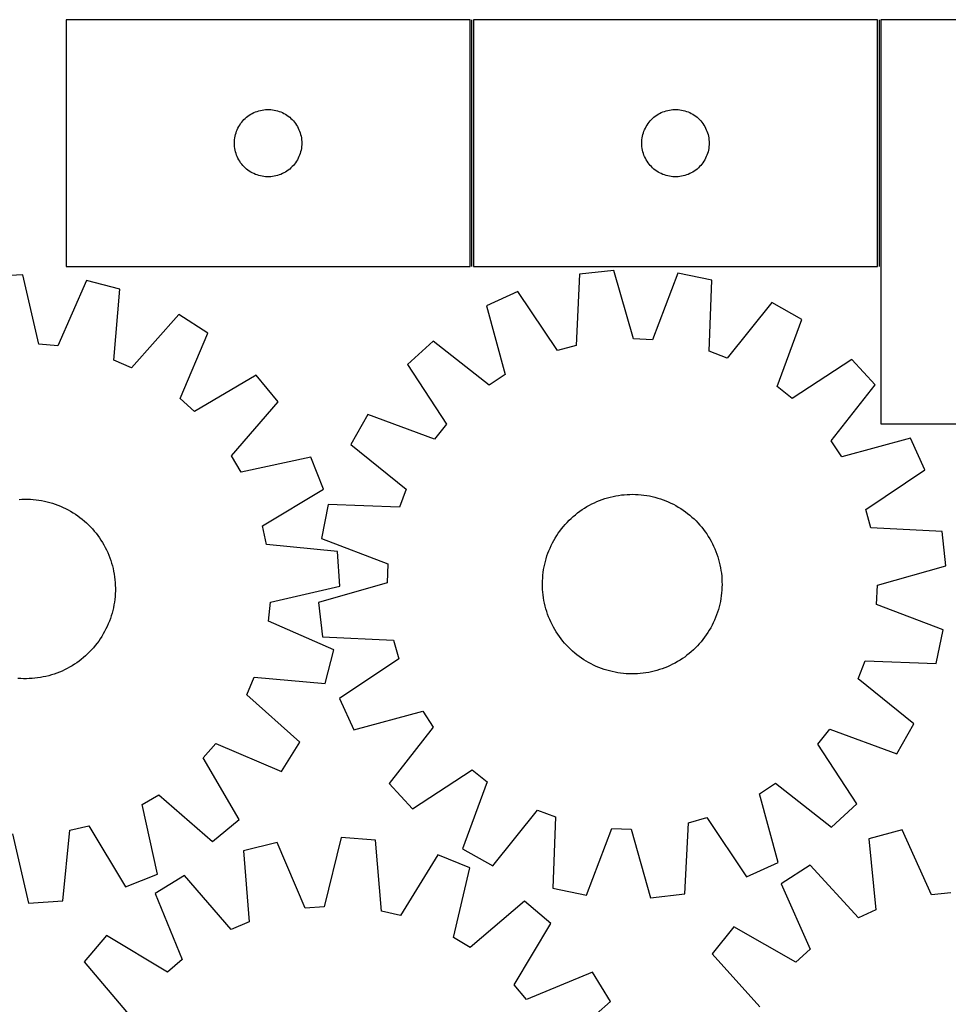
# Model space of a CAD drawing. Header units: millimetres. Extents: x 7 to 1493, y 7 to 2993.
# Tile 12 of 13: x 778 to 1192, y 2555 to 2993. Entities that reach past the tile are written whole.
import ezdxf

# ---------------------------------------------------------------- set-up
doc = ezdxf.new("R2010")
doc.units = ezdxf.units.MM
doc.layers.add('COMMON', color=5, linetype='CONTINUOUS', true_color=0x0000ff)
doc.layers.add('CUT', color=7, linetype='CONTINUOUS', true_color=0x000000)

msp = doc.modelspace()

# ---------------------------------------------------------------- linework, layer by layer
at = {"layer": 'COMMON'}
for p, q in [((979.925993, 2883.453404), (979.925993, 2993.453404)), ((1161.425993, 2993.453404), (1161.425993, 2883.453404))]:
    msp.add_line(p, q, dxfattribs=at)
at = {"layer": 'CUT'}
for p, q in [((979.175992, 2993.453404), (799.175992, 2993.453404)), ((799.175992, 2993.453404), (799.175992, 2883.453404)), ((979.175992, 2883.453404), (979.175992, 2993.453404)), ((1160.675993, 2993.453404), (980.675993, 2993.453404)), ((980.675993, 2993.453404), (980.675993, 2883.453404)), ((1160.675993, 2883.453404), (1160.675993, 2993.453404)), ((1162.175994, 2993.453404), (1162.175994, 2813.453404)), ((1272.175994, 2993.453404), (1162.175994, 2993.453404)), ((882.126341, 2951.693586), (882.817276, 2952.038938)), ((882.817276, 2952.038938), (883.525074, 2952.348264)), ((883.525074, 2952.348264), (884.247856, 2952.620742)), ((884.247856, 2952.620742), (884.983708, 2952.855652)), ((884.983708, 2952.855652), (885.730676, 2953.05237)), ((885.730676, 2953.05237), (886.486781, 2953.210373)), ((886.486781, 2953.210373), (887.250017, 2953.329244)), ((887.250017, 2953.329244), (888.01836, 2953.408667)), ((888.01836, 2953.408667), (888.789773, 2953.448431)), ((888.789773, 2953.448431), (889.562211, 2953.448431)), ((889.562211, 2953.448431), (890.333624, 2953.408667)), ((890.333624, 2953.408667), (891.101967, 2953.329244)), ((891.101967, 2953.329244), (891.865203, 2953.210373)), ((891.865203, 2953.210373), (892.621308, 2953.05237)), ((892.621308, 2953.05237), (893.368277, 2952.855652)), ((893.368277, 2952.855652), (894.104128, 2952.620742)), ((894.104128, 2952.620742), (894.82691, 2952.348264)), ((894.82691, 2952.348264), (895.534708, 2952.038938)), ((895.534708, 2952.038938), (896.225643, 2951.693586)), ((1063.626342, 2951.693586), (1064.317277, 2952.038938)), ((1064.317277, 2952.038938), (1065.025075, 2952.348264)), ((1065.025075, 2952.348264), (1065.747857, 2952.620742)), ((1065.747857, 2952.620742), (1066.483709, 2952.855652)), ((1066.483709, 2952.855652), (1067.230677, 2953.05237)), ((1067.230677, 2953.05237), (1067.986782, 2953.210373)), ((1067.986782, 2953.210373), (1068.750018, 2953.329244)), ((1068.750018, 2953.329244), (1069.518361, 2953.408667)), ((1069.518361, 2953.408667), (1070.289774, 2953.448431)), ((1070.289774, 2953.448431), (1071.062212, 2953.448431)), ((1071.062212, 2953.448431), (1071.833625, 2953.408667)), ((1071.833625, 2953.408667), (1072.601968, 2953.329244)), ((1072.601968, 2953.329244), (1073.365204, 2953.210373)), ((1073.365204, 2953.210373), (1074.121309, 2953.05237)), ((1074.121309, 2953.05237), (1074.868278, 2952.855652)), ((1074.868278, 2952.855652), (1075.604129, 2952.620742)), ((1075.604129, 2952.620742), (1076.326911, 2952.348264)), ((1076.326911, 2952.348264), (1077.034709, 2952.038938)), ((1077.034709, 2952.038938), (1077.725644, 2951.693586)), ((876.950567, 2947.14472), (877.414195, 2947.762546)), ((877.414195, 2947.762546), (877.909013, 2948.355686)), ((877.909013, 2948.355686), (878.433709, 2948.922566)), ((878.433709, 2948.922566), (878.986892, 2949.461684)), ((878.986892, 2949.461684), (879.567094, 2949.971611)), ((879.567094, 2949.971611), (880.172778, 2950.450993)), ((880.172778, 2950.450993), (880.802336, 2950.898559)), ((880.802336, 2950.898559), (881.4541, 2951.313123)), ((881.4541, 2951.313123), (882.126341, 2951.693586)), ((896.225643, 2951.693586), (896.897884, 2951.313123)), ((896.897884, 2951.313123), (897.549648, 2950.898559)), ((897.549648, 2950.898559), (898.179206, 2950.450993)), ((898.179206, 2950.450993), (898.78489, 2949.971611)), ((898.78489, 2949.971611), (899.365092, 2949.461684)), ((899.365092, 2949.461684), (899.918275, 2948.922566)), ((899.918275, 2948.922566), (900.442971, 2948.355686)), ((900.442971, 2948.355686), (900.937789, 2947.762546)), ((900.937789, 2947.762546), (901.401417, 2947.14472)), ((1058.450568, 2947.14472), (1058.914196, 2947.762546)), ((1058.914196, 2947.762546), (1059.409014, 2948.355686)), ((1059.409014, 2948.355686), (1059.93371, 2948.922566)), ((1059.93371, 2948.922566), (1060.486893, 2949.461684)), ((1060.486893, 2949.461684), (1061.067095, 2949.971611)), ((1061.067095, 2949.971611), (1061.672779, 2950.450993)), ((1061.672779, 2950.450993), (1062.302337, 2950.898559)), ((1062.302337, 2950.898559), (1062.954101, 2951.313123)), ((1062.954101, 2951.313123), (1063.626342, 2951.693586)), ((1077.725644, 2951.693586), (1078.397885, 2951.313123)), ((1078.397885, 2951.313123), (1079.049649, 2950.898559)), ((1079.049649, 2950.898559), (1079.679207, 2950.450993)), ((1079.679207, 2950.450993), (1080.284891, 2949.971611)), ((1080.284891, 2949.971611), (1080.865093, 2949.461684)), ((1080.865093, 2949.461684), (1081.418276, 2948.922566)), ((1081.418276, 2948.922566), (1081.942972, 2948.355686)), ((1081.942972, 2948.355686), (1082.43779, 2947.762546)), ((1082.43779, 2947.762546), (1082.901418, 2947.14472)), ((874.886461, 2943.015126), (875.14024, 2943.744685)), ((875.14024, 2943.744685), (875.431238, 2944.460213)), ((875.431238, 2944.460213), (875.758686, 2945.159811)), ((875.758686, 2945.159811), (876.121713, 2945.841625)), ((876.121713, 2945.841625), (876.519359, 2946.503847)), ((876.519359, 2946.503847), (876.950567, 2947.14472)), ((901.401417, 2947.14472), (901.832625, 2946.503847)), ((901.832625, 2946.503847), (902.230271, 2945.841625)), ((902.230271, 2945.841625), (902.593298, 2945.159811)), ((902.593298, 2945.159811), (902.920746, 2944.460213)), ((902.920746, 2944.460213), (903.211744, 2943.744685)), ((903.211744, 2943.744685), (903.465523, 2943.015126)), ((1056.386462, 2943.015126), (1056.640241, 2943.744685)), ((1056.640241, 2943.744685), (1056.931239, 2944.460213)), ((1056.931239, 2944.460213), (1057.258687, 2945.159811)), ((1057.258687, 2945.159811), (1057.621714, 2945.841625)), ((1057.621714, 2945.841625), (1058.01936, 2946.503847)), ((1058.01936, 2946.503847), (1058.450568, 2947.14472)), ((1082.901418, 2947.14472), (1083.332626, 2946.503847)), ((1083.332626, 2946.503847), (1083.730272, 2945.841625)), ((1083.730272, 2945.841625), (1084.093299, 2945.159811)), ((1084.093299, 2945.159811), (1084.420747, 2944.460213)), ((1084.420747, 2944.460213), (1084.711745, 2943.744685)), ((1084.711745, 2943.744685), (1084.965524, 2943.015126)), ((874.175992, 2938.453404), (874.195881, 2939.225585)), ((874.195881, 2939.225585), (874.255494, 2939.995719)), ((874.255494, 2939.995719), (874.354674, 2940.761763)), ((874.354674, 2940.761763), (874.493157, 2941.521685)), ((874.493157, 2941.521685), (874.670576, 2942.273471)), ((874.670576, 2942.273471), (874.886461, 2943.015126)), ((903.465523, 2943.015126), (903.681408, 2942.273471)), ((903.681408, 2942.273471), (903.858827, 2941.521685)), ((903.858827, 2941.521685), (903.997311, 2940.761763)), ((903.997311, 2940.761763), (904.09649, 2939.995719)), ((904.09649, 2939.995719), (904.156103, 2939.225585)), ((904.156103, 2939.225585), (904.175992, 2938.453404)), ((1055.675993, 2938.453404), (1055.695882, 2939.225585)), ((1055.695882, 2939.225585), (1055.755495, 2939.995719)), ((1055.755495, 2939.995719), (1055.854675, 2940.761763)), ((1055.854675, 2940.761763), (1055.993158, 2941.521685)), ((1055.993158, 2941.521685), (1056.170577, 2942.273471)), ((1056.170577, 2942.273471), (1056.386462, 2943.015126)), ((1084.965524, 2943.015126), (1085.181409, 2942.273471)), ((1085.181409, 2942.273471), (1085.358828, 2941.521685)), ((1085.358828, 2941.521685), (1085.497312, 2940.761763)), ((1085.497312, 2940.761763), (1085.596491, 2939.995719)), ((1085.596491, 2939.995719), (1085.656104, 2939.225585)), ((1085.656104, 2939.225585), (1085.675993, 2938.453404)), ((874.195881, 2937.681223), (874.175992, 2938.453404)), ((874.255494, 2936.911089), (874.195881, 2937.681223)), ((874.354674, 2936.145045), (874.255494, 2936.911089)), ((874.493157, 2935.385123), (874.354674, 2936.145045)), ((874.670576, 2934.633337), (874.493157, 2935.385123)), ((874.886461, 2933.891682), (874.670576, 2934.633337)), ((903.681408, 2934.633337), (903.465523, 2933.891682)), ((903.858827, 2935.385123), (903.681408, 2934.633337)), ((903.997311, 2936.145045), (903.858827, 2935.385123)), ((904.09649, 2936.911089), (903.997311, 2936.145045)), ((904.156103, 2937.681223), (904.09649, 2936.911089)), ((904.175992, 2938.453404), (904.156103, 2937.681223)), ((1055.695882, 2937.681223), (1055.675993, 2938.453404)), ((1055.755495, 2936.911089), (1055.695882, 2937.681223)), ((1055.854675, 2936.145045), (1055.755495, 2936.911089)), ((1055.993158, 2935.385123), (1055.854675, 2936.145045)), ((1056.170577, 2934.633337), (1055.993158, 2935.385123)), ((1056.386462, 2933.891682), (1056.170577, 2934.633337)), ((1085.181409, 2934.633337), (1084.965524, 2933.891682)), ((1085.358828, 2935.385123), (1085.181409, 2934.633337)), ((1085.497312, 2936.145045), (1085.358828, 2935.385123)), ((1085.596491, 2936.911089), (1085.497312, 2936.145045)), ((1085.656104, 2937.681223), (1085.596491, 2936.911089)), ((1085.675993, 2938.453404), (1085.656104, 2937.681223)), ((875.14024, 2933.162123), (874.886461, 2933.891682)), ((875.431238, 2932.446595), (875.14024, 2933.162123)), ((875.758686, 2931.746997), (875.431238, 2932.446595)), ((876.121713, 2931.065183), (875.758686, 2931.746997)), ((876.519359, 2930.402961), (876.121713, 2931.065183)), ((876.950567, 2929.762088), (876.519359, 2930.402961)), ((901.832625, 2930.402961), (901.401417, 2929.762088)), ((902.230271, 2931.065183), (901.832625, 2930.402961)), ((902.593298, 2931.746997), (902.230271, 2931.065183)), ((902.920746, 2932.446595), (902.593298, 2931.746997)), ((903.211744, 2933.162123), (902.920746, 2932.446595)), ((903.465523, 2933.891682), (903.211744, 2933.162123)), ((1056.640241, 2933.162123), (1056.386462, 2933.891682)), ((1056.931239, 2932.446595), (1056.640241, 2933.162123)), ((1057.258687, 2931.746997), (1056.931239, 2932.446595)), ((1057.621714, 2931.065183), (1057.258687, 2931.746997)), ((1058.01936, 2930.402961), (1057.621714, 2931.065183)), ((1058.450568, 2929.762088), (1058.01936, 2930.402961)), ((1083.332626, 2930.402961), (1082.901418, 2929.762088)), ((1083.730272, 2931.065183), (1083.332626, 2930.402961)), ((1084.093299, 2931.746997), (1083.730272, 2931.065183)), ((1084.420747, 2932.446595), (1084.093299, 2931.746997)), ((1084.711745, 2933.162123), (1084.420747, 2932.446595)), ((1084.965524, 2933.891682), (1084.711745, 2933.162123)), ((877.414195, 2929.144262), (876.950567, 2929.762088)), ((877.909013, 2928.551122), (877.414195, 2929.144262)), ((878.433709, 2927.984242), (877.909013, 2928.551122)), ((878.986892, 2927.445124), (878.433709, 2927.984242)), ((879.567094, 2926.935197), (878.986892, 2927.445124)), ((880.172778, 2926.455815), (879.567094, 2926.935197)), ((880.802336, 2926.008249), (880.172778, 2926.455815)), ((881.4541, 2925.593685), (880.802336, 2926.008249)), ((882.126341, 2925.213222), (881.4541, 2925.593685)), ((896.897884, 2925.593685), (896.225643, 2925.213222)), ((897.549648, 2926.008249), (896.897884, 2925.593685)), ((898.179206, 2926.455815), (897.549648, 2926.008249)), ((898.78489, 2926.935197), (898.179206, 2926.455815)), ((899.365092, 2927.445124), (898.78489, 2926.935197)), ((899.918275, 2927.984242), (899.365092, 2927.445124)), ((900.442971, 2928.551122), (899.918275, 2927.984242)), ((900.937789, 2929.144262), (900.442971, 2928.551122)), ((901.401417, 2929.762088), (900.937789, 2929.144262)), ((1058.914196, 2929.144262), (1058.450568, 2929.762088)), ((1059.409014, 2928.551122), (1058.914196, 2929.144262)), ((1059.93371, 2927.984242), (1059.409014, 2928.551122)), ((1060.486893, 2927.445124), (1059.93371, 2927.984242)), ((1061.067095, 2926.935197), (1060.486893, 2927.445124)), ((1061.672779, 2926.455815), (1061.067095, 2926.935197)), ((1062.302337, 2926.008249), (1061.672779, 2926.455815)), ((1062.954101, 2925.593685), (1062.302337, 2926.008249)), ((1063.626342, 2925.213222), (1062.954101, 2925.593685)), ((1078.397885, 2925.593685), (1077.725644, 2925.213222)), ((1079.049649, 2926.008249), (1078.397885, 2925.593685)), ((1079.679207, 2926.455815), (1079.049649, 2926.008249)), ((1080.284891, 2926.935197), (1079.679207, 2926.455815)), ((1080.865093, 2927.445124), (1080.284891, 2926.935197)), ((1081.418276, 2927.984242), (1080.865093, 2927.445124)), ((1081.942972, 2928.551122), (1081.418276, 2927.984242)), ((1082.43779, 2929.144262), (1081.942972, 2928.551122)), ((1082.901418, 2929.762088), (1082.43779, 2929.144262)), ((882.817276, 2924.86787), (882.126341, 2925.213222)), ((883.525074, 2924.558544), (882.817276, 2924.86787)), ((884.247856, 2924.286066), (883.525074, 2924.558544)), ((884.983708, 2924.051156), (884.247856, 2924.286066)), ((885.730676, 2923.854438), (884.983708, 2924.051156)), ((886.486781, 2923.696435), (885.730676, 2923.854438)), ((887.250017, 2923.577564), (886.486781, 2923.696435)), ((888.01836, 2923.498141), (887.250017, 2923.577564)), ((888.789773, 2923.458377), (888.01836, 2923.498141)), ((889.562211, 2923.458377), (888.789773, 2923.458377)), ((890.333624, 2923.498141), (889.562211, 2923.458377)), ((891.101967, 2923.577564), (890.333624, 2923.498141)), ((891.865203, 2923.696435), (891.101967, 2923.577564)), ((892.621308, 2923.854438), (891.865203, 2923.696435)), ((893.368277, 2924.051156), (892.621308, 2923.854438)), ((894.104128, 2924.286066), (893.368277, 2924.051156)), ((894.82691, 2924.558544), (894.104128, 2924.286066)), ((895.534708, 2924.86787), (894.82691, 2924.558544)), ((896.225643, 2925.213222), (895.534708, 2924.86787)), ((1064.317277, 2924.86787), (1063.626342, 2925.213222)), ((1065.025075, 2924.558544), (1064.317277, 2924.86787)), ((1065.747857, 2924.286066), (1065.025075, 2924.558544)), ((1066.483709, 2924.051156), (1065.747857, 2924.286066)), ((1067.230677, 2923.854438), (1066.483709, 2924.051156)), ((1067.986782, 2923.696435), (1067.230677, 2923.854438)), ((1068.750018, 2923.577564), (1067.986782, 2923.696435)), ((1069.518361, 2923.498141), (1068.750018, 2923.577564)), ((1070.289774, 2923.458377), (1069.518361, 2923.498141)), ((1071.062212, 2923.458377), (1070.289774, 2923.458377)), ((1071.833625, 2923.498141), (1071.062212, 2923.458377)), ((1072.601968, 2923.577564), (1071.833625, 2923.498141)), ((1073.365204, 2923.696435), (1072.601968, 2923.577564)), ((1074.121309, 2923.854438), (1073.365204, 2923.696435)), ((1074.868278, 2924.051156), (1074.121309, 2923.854438)), ((1075.604129, 2924.286066), (1074.868278, 2924.051156)), ((1076.326911, 2924.558544), (1075.604129, 2924.286066)), ((1077.034709, 2924.86787), (1076.326911, 2924.558544)), ((1077.725644, 2925.213222), (1077.034709, 2924.86787)), ((799.175992, 2883.453404), (979.175992, 2883.453404)), ((980.675993, 2883.453404), (1160.675993, 2883.453404)), ((1043.264627, 2881.784703), (1027.977111, 2880.046193)), ((1051.915554, 2851.221061), (1043.264627, 2881.784703)), ((779.8583, 2879.86598), (764.503826, 2878.880752)), ((786.996974, 2848.914178), (779.8583, 2879.86598)), ((1027.977111, 2880.046193), (1026.409782, 2848.320521)), ((1071.776047, 2880.533813), (1060.481657, 2850.845238)), ((1086.852568, 2877.463133), (1071.776047, 2880.533813)), ((1085.635403, 2845.722098), (1086.852568, 2877.463133)), ((808.273816, 2877.215638), (795.534263, 2848.117896)), ((823.18124, 2873.407852), (808.273816, 2877.215638)), ((820.405889, 2841.764967), (823.18124, 2873.407852)), ((1000.474593, 2872.425346), (986.472531, 2866.047823)), ((1018.146798, 2846.030879), (1000.474593, 2872.425346)), ((986.472531, 2866.047823), (994.785684, 2835.390585)), ((1113.581994, 2867.462952), (1093.666116, 2842.717598)), ((1126.971724, 2859.88366), (1113.581994, 2867.462952)), ((849.387, 2862.106349), (828.279269, 2838.369491)), ((862.388134, 2853.878283), (849.387, 2862.106349)), ((1116.005613, 2830.072267), (1126.971724, 2859.88366)), ((849.970428, 2824.641741), (862.388134, 2853.878283)), ((1060.481657, 2850.845238), (1051.915554, 2851.221061)), ((795.534263, 2848.117896), (786.996974, 2848.914178)), ((962.671053, 2850.301221), (951.325064, 2839.908961)), ((987.634658, 2830.659603), (962.671053, 2850.301221)), ((1026.409782, 2848.320521), (1018.146798, 2846.030879)), ((1093.666116, 2842.717598), (1085.635403, 2845.722098)), ((828.279269, 2838.369491), (820.405889, 2841.764967)), ((951.325064, 2839.908961), (968.70495, 2813.321101)), ((1149.302693, 2842.113077), (1122.714833, 2824.733191)), ((1159.694954, 2830.767088), (1149.302693, 2842.113077)), ((883.818936, 2835.031889), (856.409198, 2818.979443)), ((893.641136, 2823.188962), (883.818936, 2835.031889)), ((994.785684, 2835.390585), (987.634658, 2830.659603)), ((1122.714833, 2824.733191), (1116.005613, 2830.072267)), ((1140.053335, 2805.803483), (1159.694954, 2830.767088)), ((856.409198, 2818.979443), (849.970428, 2824.641741)), ((872.796608, 2799.220641), (893.641136, 2823.188962)), ((933.55448, 2817.577992), (925.975188, 2804.188261)), ((963.365873, 2806.611881), (933.55448, 2817.577992)), ((968.70495, 2813.321101), (963.365873, 2806.611881)), ((1162.175994, 2813.453404), (1272.175994, 2813.453404)), ((925.975188, 2804.188261), (950.720543, 2784.272384)), ((1144.784317, 2798.652456), (1140.053335, 2805.803483)), ((1175.441555, 2806.965609), (1144.784317, 2798.652456)), ((1181.819079, 2792.963547), (1175.441555, 2806.965609)), ((877.170496, 2791.845786), (872.796608, 2799.220641)), ((908.199184, 2798.642495), (877.170496, 2791.845786)), ((913.880986, 2784.343975), (908.199184, 2798.642495)), ((1155.424611, 2775.291342), (1181.819079, 2792.963547)), ((886.650044, 2767.99006), (913.880986, 2784.343975)), ((950.720543, 2784.272384), (947.716042, 2776.241671)), ((1040.432152, 2780.484608), (1041.645705, 2780.810638)), ((1041.645705, 2780.810638), (1042.868901, 2781.098388)), ((1042.868901, 2781.098388), (1044.100531, 2781.347575)), ((1044.100531, 2781.347575), (1045.33938, 2781.557953)), ((1045.33938, 2781.557953), (1046.584226, 2781.729314)), ((1046.584226, 2781.729314), (1047.833841, 2781.861489)), ((1047.833841, 2781.861489), (1049.086991, 2781.954347)), ((1049.086991, 2781.954347), (1050.342439, 2782.007796)), ((1050.342439, 2782.007796), (1051.598946, 2782.021785)), ((1051.598946, 2782.021785), (1052.855273, 2781.996299)), ((1052.855273, 2781.996299), (1054.11018, 2781.931364)), ((1054.11018, 2781.931364), (1055.362427, 2781.827043)), ((1055.362427, 2781.827043), (1056.61078, 2781.683439)), ((1056.61078, 2781.683439), (1057.854006, 2781.500695)), ((1057.854006, 2781.500695), (1059.090879, 2781.27899)), ((1059.090879, 2781.27899), (1060.320177, 2781.018543)), ((1060.320177, 2781.018543), (1061.540688, 2780.719612)), ((778.257475, 2779.768338), (779.512074, 2779.838951)), ((779.512074, 2779.838951), (780.768273, 2779.870121)), ((780.768273, 2779.870121), (782.024831, 2779.861817)), ((782.024831, 2779.861817), (783.280508, 2779.814048)), ((783.280508, 2779.814048), (784.534065, 2779.726861)), ((784.534065, 2779.726861), (785.784265, 2779.600342)), ((785.784265, 2779.600342), (787.029874, 2779.434615)), ((787.029874, 2779.434615), (788.269663, 2779.229845)), ((788.269663, 2779.229845), (789.502408, 2778.986233)), ((789.502408, 2778.986233), (790.726892, 2778.70402)), ((790.726892, 2778.70402), (791.941908, 2778.383484)), ((791.941908, 2778.383484), (793.146256, 2778.024941)), ((793.146256, 2778.024941), (794.338748, 2777.628746)), ((794.338748, 2777.628746), (795.518206, 2777.19529)), ((795.518206, 2777.19529), (796.683467, 2776.724999)), ((796.683467, 2776.724999), (797.833382, 2776.218339)), ((915.975008, 2777.458835), (912.904327, 2762.382315)), ((947.716042, 2776.241671), (915.975008, 2777.458835)), ((1030.137609, 2775.893029), (1031.212017, 2776.544684)), ((1031.212017, 2776.544684), (1032.306364, 2777.16227)), ((1032.306364, 2777.16227), (1033.41957, 2777.745177)), ((1033.41957, 2777.745177), (1034.550535, 2778.292829)), ((1034.550535, 2778.292829), (1035.698145, 2778.804687)), ((1035.698145, 2778.804687), (1036.861267, 2779.280245)), ((1036.861267, 2779.280245), (1038.038752, 2779.719033)), ((1038.038752, 2779.719033), (1039.229439, 2780.12062)), ((1039.229439, 2780.12062), (1040.432152, 2780.484608)), ((1061.540688, 2780.719612), (1062.751207, 2780.382491)), ((1062.751207, 2780.382491), (1063.95054, 2780.007513)), ((1063.95054, 2780.007513), (1065.137502, 2779.595048)), ((1065.137502, 2779.595048), (1066.310923, 2779.145504)), ((1066.310923, 2779.145504), (1067.469644, 2778.659323)), ((1067.469644, 2778.659323), (1068.612522, 2778.136985)), ((1068.612522, 2778.136985), (1069.738429, 2777.579007)), ((1069.738429, 2777.579007), (1070.846255, 2776.985939)), ((1070.846255, 2776.985939), (1071.934904, 2776.358365)), ((797.833382, 2776.218339), (798.966814, 2775.67581)), ((798.966814, 2775.67581), (800.082645, 2775.097946)), ((800.082645, 2775.097946), (801.179775, 2774.485318)), ((801.179775, 2774.485318), (802.25712, 2773.838531)), ((802.25712, 2773.838531), (803.313618, 2773.158222)), ((803.313618, 2773.158222), (804.348226, 2772.445064)), ((804.348226, 2772.445064), (805.359922, 2771.69976)), ((1024.167747, 2771.305923), (1025.101016, 2772.147359)), ((1025.101016, 2772.147359), (1026.060255, 2772.959066)), ((1026.060255, 2772.959066), (1027.044517, 2773.740242)), ((1027.044517, 2773.740242), (1028.052831, 2774.490116)), ((1028.052831, 2774.490116), (1029.084201, 2775.207948)), ((1029.084201, 2775.207948), (1030.137609, 2775.893029)), ((1071.934904, 2776.358365), (1073.003304, 2775.696906)), ((1073.003304, 2775.696906), (1074.0504, 2775.002214)), ((1074.0504, 2775.002214), (1075.075159, 2774.274974)), ((1075.075159, 2774.274974), (1076.076568, 2773.515906)), ((1076.076568, 2773.515906), (1077.053641, 2772.725756)), ((1077.053641, 2772.725756), (1078.005412, 2771.905306)), ((1157.714254, 2767.028358), (1155.424611, 2775.291342)), ((805.359922, 2771.69976), (806.347708, 2770.923046)), ((806.347708, 2770.923046), (807.310609, 2770.115688)), ((807.310609, 2770.115688), (808.247676, 2769.278482)), ((808.247676, 2769.278482), (809.157983, 2768.412256)), ((809.157983, 2768.412256), (810.040632, 2767.517864)), ((888.530902, 2759.624551), (886.650044, 2767.99006)), ((1019.922235, 2766.682836), (1020.712384, 2767.659908)), ((1020.712384, 2767.659908), (1021.532834, 2768.61168)), ((1021.532834, 2768.61168), (1022.382775, 2769.53721)), ((1022.382775, 2769.53721), (1023.261369, 2770.435587)), ((1023.261369, 2770.435587), (1024.167747, 2771.305923)), ((1078.005412, 2771.905306), (1078.930943, 2771.055365)), ((1078.930943, 2771.055365), (1079.829319, 2770.176772)), ((1079.829319, 2770.176772), (1080.699655, 2769.270393)), ((1080.699655, 2769.270393), (1081.541092, 2768.337124)), ((1081.541092, 2768.337124), (1082.352798, 2767.377885)), ((810.040632, 2767.517864), (810.894752, 2766.596188)), ((810.894752, 2766.596188), (811.719501, 2765.648139)), ((811.719501, 2765.648139), (812.514063, 2764.674652)), ((812.514063, 2764.674652), (813.277655, 2763.676687)), ((813.277655, 2763.676687), (814.009523, 2762.655229)), ((1017.079775, 2762.541172), (1017.741235, 2763.609572)), ((1017.741235, 2763.609572), (1018.435927, 2764.656668)), ((1018.435927, 2764.656668), (1019.163166, 2765.681426)), ((1019.163166, 2765.681426), (1019.922235, 2766.682836)), ((1082.352798, 2767.377885), (1083.133974, 2766.393623)), ((1083.133974, 2766.393623), (1083.883848, 2765.38531)), ((1083.883848, 2765.38531), (1084.60168, 2764.35394)), ((1084.60168, 2764.35394), (1085.286762, 2763.300531)), ((1085.286762, 2763.300531), (1085.938417, 2762.226123)), ((1189.439925, 2765.461029), (1157.714254, 2767.028358)), ((1191.178435, 2750.173514), (1189.439925, 2765.461029)), ((814.009523, 2762.655229), (814.708946, 2761.611287)), ((814.708946, 2761.611287), (815.375232, 2760.545891)), ((815.375232, 2760.545891), (816.007725, 2759.460092)), ((816.007725, 2759.460092), (816.6058, 2758.354962)), ((920.141237, 2756.500213), (888.530902, 2759.624551)), ((912.904327, 2762.382315), (942.592902, 2751.087925)), ((1014.778818, 2758.075912), (1015.301155, 2759.21879)), ((1015.301155, 2759.21879), (1015.859133, 2760.344697)), ((1015.859133, 2760.344697), (1016.452202, 2761.452522)), ((1016.452202, 2761.452522), (1017.079775, 2762.541172)), ((1085.938417, 2762.226123), (1086.556002, 2761.131776)), ((1086.556002, 2761.131776), (1087.138909, 2760.018571)), ((1087.138909, 2760.018571), (1087.686562, 2758.887605)), ((1087.686562, 2758.887605), (1088.198419, 2757.739995)), ((816.6058, 2758.354962), (817.168867, 2757.231591)), ((817.168867, 2757.231591), (817.69637, 2756.091087)), ((817.69637, 2756.091087), (818.187789, 2754.934578)), ((818.187789, 2754.934578), (818.642638, 2753.763203)), ((921.126466, 2741.145739), (920.141237, 2756.500213)), ((1013.055649, 2753.357475), (1013.430627, 2754.556807)), ((1013.430627, 2754.556807), (1013.843092, 2755.74377)), ((1013.843092, 2755.74377), (1014.292637, 2756.91719)), ((1014.292637, 2756.91719), (1014.778818, 2758.075912)), ((1088.198419, 2757.739995), (1088.673977, 2756.576874)), ((1088.673977, 2756.576874), (1089.112766, 2755.399388)), ((1089.112766, 2755.399388), (1089.514352, 2754.208701)), ((818.642638, 2753.763203), (819.060469, 2752.578119)), ((819.060469, 2752.578119), (819.44087, 2751.380495)), ((819.44087, 2751.380495), (819.783464, 2750.171514)), ((819.783464, 2750.171514), (820.087915, 2748.952368)), ((942.592902, 2751.087925), (942.217079, 2742.521821)), ((1012.15915, 2749.697147), (1012.419597, 2750.926445)), ((1012.419597, 2750.926445), (1012.718528, 2752.146956)), ((1012.718528, 2752.146956), (1013.055649, 2753.357475)), ((1089.514352, 2754.208701), (1089.87834, 2753.005988)), ((1089.87834, 2753.005988), (1090.20437, 2751.792435)), ((1090.20437, 2751.792435), (1090.492121, 2750.56924)), ((1090.492121, 2750.56924), (1090.741308, 2749.33761)), ((1160.614793, 2741.522587), (1191.178435, 2750.173514)), ((820.087915, 2748.952368), (820.353921, 2747.724261)), ((820.353921, 2747.724261), (820.58122, 2746.488404)), ((820.58122, 2746.488404), (820.769587, 2745.246018)), ((1011.506776, 2744.716447), (1011.611097, 2745.968695)), ((1011.611097, 2745.968695), (1011.754701, 2747.217048)), ((1011.754701, 2747.217048), (1011.937445, 2748.460274)), ((1011.937445, 2748.460274), (1012.15915, 2749.697147)), ((1090.741308, 2749.33761), (1090.951686, 2748.09876)), ((1090.951686, 2748.09876), (1091.123046, 2746.853914)), ((1091.123046, 2746.853914), (1091.255221, 2745.604299)), ((820.769587, 2745.246018), (820.918838, 2743.998327)), ((820.918838, 2743.998327), (821.028823, 2742.746564)), ((821.028823, 2742.746564), (821.099436, 2741.491965)), ((821.099436, 2741.491965), (821.130606, 2740.235766)), ((942.217079, 2742.521821), (911.653437, 2733.870894)), ((1011.416355, 2742.205214), (1011.441841, 2743.461541)), ((1011.430344, 2740.948706), (1011.416355, 2742.205214)), ((1011.441841, 2743.461541), (1011.506776, 2744.716447)), ((1091.255221, 2745.604299), (1091.348079, 2744.35115)), ((1091.348079, 2744.35115), (1091.401529, 2743.095701)), ((1091.415518, 2741.839194), (1091.390032, 2740.582867)), ((1091.401529, 2743.095701), (1091.415518, 2741.839194)), ((1160.23897, 2732.956483), (1160.614793, 2741.522587)), ((821.074534, 2737.723531), (820.987346, 2736.469974)), ((821.122303, 2738.979208), (821.074534, 2737.723531)), ((821.130606, 2740.235766), (821.122303, 2738.979208)), ((890.174663, 2734.007065), (921.126466, 2741.145739)), ((1011.483794, 2739.693258), (1011.430344, 2740.948706)), ((1011.576652, 2738.440109), (1011.483794, 2739.693258)), ((1011.708826, 2737.190494), (1011.576652, 2738.440109)), ((1011.880187, 2735.945648), (1011.708826, 2737.190494)), ((1091.220775, 2738.075713), (1091.077172, 2736.82736)), ((1091.325096, 2739.327961), (1091.220775, 2738.075713)), ((1091.390032, 2740.582867), (1091.325096, 2739.327961)), ((820.49033, 2732.734376), (820.246718, 2731.501631)), ((820.695101, 2733.974165), (820.49033, 2732.734376)), ((820.860827, 2735.219774), (820.695101, 2733.974165)), ((820.987346, 2736.469974), (820.860827, 2735.219774)), ((889.378382, 2725.469776), (890.174663, 2734.007065)), ((911.653437, 2733.870894), (913.391948, 2718.583379)), ((1012.090565, 2734.706798), (1011.880187, 2735.945648)), ((1012.339752, 2733.475168), (1012.090565, 2734.706798)), ((1012.627503, 2732.251973), (1012.339752, 2733.475168)), ((1090.412276, 2733.117963), (1090.113345, 2731.897452)), ((1090.672722, 2734.347261), (1090.412276, 2733.117963)), ((1090.894427, 2735.584134), (1090.672722, 2734.347261)), ((1091.077172, 2736.82736), (1090.894427, 2735.584134)), ((1189.927546, 2721.662093), (1160.23897, 2732.956483)), ((819.643969, 2729.062131), (819.285427, 2727.857783)), ((819.964505, 2730.277147), (819.643969, 2729.062131)), ((820.246718, 2731.501631), (819.964505, 2730.277147)), ((1012.953533, 2731.03842), (1012.627503, 2732.251973)), ((1013.317521, 2729.835706), (1012.953533, 2731.03842)), ((1013.719107, 2728.64502), (1013.317521, 2729.835706)), ((1014.157896, 2727.467534), (1013.719107, 2728.64502)), ((1088.988781, 2728.300638), (1088.539236, 2727.127218)), ((1089.401246, 2729.487601), (1088.988781, 2728.300638)), ((1089.776224, 2730.686933), (1089.401246, 2729.487601)), ((1090.113345, 2731.897452), (1089.776224, 2730.686933)), ((817.985485, 2724.320572), (817.478825, 2723.170657)), ((818.455775, 2725.485833), (817.985485, 2724.320572)), ((818.889232, 2726.665291), (818.455775, 2725.485833)), ((819.285427, 2727.857783), (818.889232, 2726.665291)), ((918.476123, 2712.730223), (889.378382, 2725.469776)), ((1014.633454, 2726.304413), (1014.157896, 2727.467534)), ((1015.145311, 2725.156803), (1014.633454, 2726.304413)), ((1015.692964, 2724.025837), (1015.145311, 2725.156803)), ((1016.27587, 2722.912632), (1015.692964, 2724.025837)), ((1087.530718, 2724.825618), (1086.972739, 2723.699711)), ((1088.053055, 2725.968496), (1087.530718, 2724.825618)), ((1088.539236, 2727.127218), (1088.053055, 2725.968496)), ((815.745803, 2719.824264), (815.099016, 2718.746919)), ((816.358431, 2720.921394), (815.745803, 2719.824264)), ((816.936295, 2722.037225), (816.358431, 2720.921394)), ((817.478825, 2723.170657), (816.936295, 2722.037225)), ((1016.893456, 2721.818285), (1016.27587, 2722.912632)), ((1017.545111, 2720.743877), (1016.893456, 2721.818285)), ((1018.230193, 2719.690468), (1017.545111, 2720.743877)), ((1018.948025, 2718.659098), (1018.230193, 2719.690468)), ((1085.090638, 2720.434836), (1084.395946, 2719.38774)), ((1085.752097, 2721.503236), (1085.090638, 2720.434836)), ((1086.379671, 2722.591886), (1085.752097, 2721.503236)), ((1086.972739, 2723.699711), (1086.379671, 2722.591886)), ((1186.856865, 2706.585573), (1189.927546, 2721.662093)), ((812.960246, 2715.644118), (812.183531, 2714.656331)), ((813.70555, 2716.655814), (812.960246, 2715.644118)), ((814.418708, 2717.690421), (813.70555, 2716.655814)), ((815.099016, 2718.746919), (814.418708, 2717.690421)), ((913.391948, 2718.583379), (945.117619, 2717.01605)), ((945.117619, 2717.01605), (947.407262, 2708.753066)), ((1019.697899, 2717.650785), (1018.948025, 2718.659098)), ((1020.479074, 2716.666523), (1019.697899, 2717.650785)), ((1021.290781, 2715.707284), (1020.479074, 2716.666523)), ((1022.132217, 2714.774015), (1021.290781, 2715.707284)), ((1081.299038, 2715.432728), (1080.449097, 2714.507198)), ((1082.119489, 2716.3845), (1081.299038, 2715.432728)), ((1082.909638, 2717.361572), (1082.119489, 2716.3845)), ((1083.668707, 2718.362982), (1082.909638, 2717.361572)), ((1084.395946, 2719.38774), (1083.668707, 2718.362982)), ((808.778349, 2710.963407), (807.856674, 2710.109287)), ((809.672742, 2711.846056), (808.778349, 2710.963407)), ((810.538968, 2712.756363), (809.672742, 2711.846056)), ((811.376173, 2713.69343), (810.538968, 2712.756363)), ((812.183531, 2714.656331), (811.376173, 2713.69343)), ((914.668338, 2697.822799), (918.476123, 2712.730223)), ((1023.002554, 2713.867636), (1022.132217, 2714.774015)), ((1023.90093, 2712.989043), (1023.002554, 2713.867636)), ((1024.826461, 2712.139102), (1023.90093, 2712.989043)), ((1025.778232, 2711.318652), (1024.826461, 2712.139102)), ((1026.755305, 2710.528502), (1025.778232, 2711.318652)), ((1076.771617, 2711.085342), (1075.787356, 2710.304166)), ((1077.730856, 2711.897049), (1076.771617, 2711.085342)), ((1078.664125, 2712.738485), (1077.730856, 2711.897049)), ((1079.570504, 2713.608821), (1078.664125, 2712.738485)), ((1080.449097, 2714.507198), (1079.570504, 2713.608821)), ((802.871773, 2706.295093), (801.806377, 2705.628807)), ((803.915715, 2706.994516), (802.871773, 2706.295093)), ((804.937172, 2707.726384), (803.915715, 2706.994516)), ((805.935137, 2708.489976), (804.937172, 2707.726384)), ((806.908625, 2709.284539), (805.935137, 2708.489976)), ((807.856674, 2710.109287), (806.908625, 2709.284539)), ((947.407262, 2708.753066), (921.012794, 2691.08086)), ((1027.756714, 2709.769433), (1026.755305, 2710.528502)), ((1028.781473, 2709.042194), (1027.756714, 2709.769433)), ((1029.828568, 2708.347502), (1028.781473, 2709.042194)), ((1030.896968, 2707.686043), (1029.828568, 2708.347502)), ((1031.985618, 2707.058469), (1030.896968, 2707.686043)), ((1033.093443, 2706.465401), (1031.985618, 2707.058469)), ((1034.219351, 2705.907423), (1033.093443, 2706.465401)), ((1069.412303, 2706.299231), (1068.281337, 2705.751579)), ((1070.525509, 2706.882138), (1069.412303, 2706.299231)), ((1071.619855, 2707.499724), (1070.525509, 2706.882138)), ((1072.694263, 2708.151379), (1071.619855, 2707.499724)), ((1073.747672, 2708.83646), (1072.694263, 2708.151379)), ((1074.779042, 2709.554292), (1073.747672, 2708.83646)), ((1075.787356, 2710.304166), (1074.779042, 2709.554292)), ((1152.11133, 2699.772024), (1155.115831, 2707.802737)), ((1155.115831, 2707.802737), (1186.856865, 2706.585573)), ((793.838605, 2701.94357), (792.640981, 2701.563169)), ((795.023688, 2702.361401), (793.838605, 2701.94357)), ((796.195063, 2702.816251), (795.023688, 2702.361401)), ((797.351573, 2703.307669), (796.195063, 2702.816251)), ((798.492076, 2703.835172), (797.351573, 2703.307669)), ((799.615447, 2704.398239), (798.492076, 2703.835172)), ((800.720577, 2704.996314), (799.615447, 2704.398239)), ((801.806377, 2705.628807), (800.720577, 2704.996314)), ((1035.362229, 2705.385085), (1034.219351, 2705.907423)), ((1036.52095, 2704.898904), (1035.362229, 2705.385085)), ((1037.694371, 2704.44936), (1036.52095, 2704.898904)), ((1038.881333, 2704.036895), (1037.694371, 2704.44936)), ((1040.080666, 2703.661917), (1038.881333, 2704.036895)), ((1041.291185, 2703.324796), (1040.080666, 2703.661917)), ((1042.511695, 2703.025864), (1041.291185, 2703.324796)), ((1043.740994, 2702.765418), (1042.511695, 2703.025864)), ((1044.977866, 2702.543713), (1043.740994, 2702.765418)), ((1046.221093, 2702.360969), (1044.977866, 2702.543713)), ((1047.469445, 2702.217365), (1046.221093, 2702.360969)), ((1048.721693, 2702.113044), (1047.469445, 2702.217365)), ((1049.976599, 2702.048108), (1048.721693, 2702.113044)), ((1051.232926, 2702.022623), (1049.976599, 2702.048108)), ((1052.489434, 2702.036612), (1051.232926, 2702.022623)), ((1053.744882, 2702.090061), (1052.489434, 2702.036612)), ((1054.998032, 2702.182919), (1053.744882, 2702.090061)), ((1056.247646, 2702.315094), (1054.998032, 2702.182919)), ((1057.492493, 2702.486455), (1056.247646, 2702.315094)), ((1058.731342, 2702.696833), (1057.492493, 2702.486455)), ((1059.962972, 2702.94602), (1058.731342, 2702.696833)), ((1061.186167, 2703.23377), (1059.962972, 2702.94602)), ((1062.39972, 2703.5598), (1061.186167, 2703.23377)), ((1063.602434, 2703.923788), (1062.39972, 2703.5598)), ((1064.793121, 2704.325375), (1063.602434, 2703.923788)), ((1065.970606, 2704.764163), (1064.793121, 2704.325375)), ((1067.133727, 2705.239721), (1065.970606, 2704.764163)), ((1068.281337, 2705.751579), (1067.133727, 2705.239721)), ((778.984016, 2699.929505), (777.730459, 2700.016693)), ((780.239693, 2699.881737), (778.984016, 2699.929505)), ((781.496251, 2699.873433), (780.239693, 2699.881737)), ((782.75245, 2699.904603), (781.496251, 2699.873433)), ((784.00705, 2699.975216), (782.75245, 2699.904603)), ((785.258813, 2700.085201), (784.00705, 2699.975216)), ((786.506503, 2700.234452), (785.258813, 2700.085201)), ((787.74889, 2700.422819), (786.506503, 2700.234452)), ((788.984746, 2700.650118), (787.74889, 2700.422819)), ((790.212854, 2700.916124), (788.984746, 2700.650118)), ((791.432, 2701.220575), (790.212854, 2700.916124)), ((792.640981, 2701.563169), (791.432, 2701.220575)), ((879.629977, 2692.72477), (883.025453, 2700.59815)), ((883.025453, 2700.59815), (914.668338, 2697.822799)), ((1176.856685, 2679.856147), (1152.11133, 2699.772024)), ((903.366835, 2671.617039), (879.629977, 2692.72477)), ((921.012794, 2691.08086), (927.390318, 2677.078799)), ((927.390318, 2677.078799), (958.047556, 2685.391952)), ((958.047556, 2685.391952), (962.778538, 2678.240925)), ((962.778538, 2678.240925), (943.136919, 2653.27732)), ((1134.126923, 2670.723307), (1139.466, 2677.432527)), ((1139.466, 2677.432527), (1169.277393, 2666.466416)), ((1169.277393, 2666.466416), (1176.856685, 2679.856147)), ((895.138768, 2658.615905), (903.366835, 2671.617039)), ((860.239929, 2664.594841), (865.902227, 2671.033611)), ((865.902227, 2671.033611), (895.138768, 2658.615905)), ((1151.506809, 2644.135447), (1134.126923, 2670.723307)), ((876.292375, 2637.185103), (860.239929, 2664.594841)), ((953.529179, 2641.931331), (980.11704, 2659.311217)), ((980.11704, 2659.311217), (986.82626, 2653.972141)), ((986.82626, 2653.972141), (975.860149, 2624.160747)), ((943.136919, 2653.27732), (953.529179, 2641.931331)), ((1108.046189, 2648.653823), (1115.197215, 2653.384805)), ((1115.197215, 2653.384805), (1140.16082, 2633.743187)), ((833.106272, 2643.833543), (840.481126, 2648.207431)), ((840.481126, 2648.207431), (864.449447, 2627.362903)), ((1116.359342, 2617.996585), (1108.046189, 2648.653823)), ((839.90298, 2612.804855), (833.106272, 2643.833543)), ((989.249879, 2616.581456), (1009.165757, 2641.32681)), ((1009.165757, 2641.32681), (1017.196469, 2638.32231)), ((1140.16082, 2633.743187), (1151.506809, 2644.135447)), ((864.449447, 2627.362903), (876.292375, 2637.185103)), ((1017.196469, 2638.32231), (1015.979305, 2606.581275)), ((1076.42209, 2635.723887), (1084.685075, 2638.013529)), ((1084.685075, 2638.013529), (1102.35728, 2611.619062)), ((797.760698, 2600.862802), (800.885036, 2632.473137)), ((800.885036, 2632.473137), (809.250545, 2634.353996)), ((809.250545, 2634.353996), (825.60446, 2607.123053)), ((1031.055825, 2603.510595), (1042.350216, 2633.19917)), ((1042.350216, 2633.19917), (1050.916319, 2632.823347)), ((1050.916319, 2632.823347), (1059.567246, 2602.259705)), ((1074.854761, 2603.998215), (1076.42209, 2635.723887)), ((1171.607877, 2632.562224), (1156.756239, 2628.542348)), ((1184.760868, 2603.649016), (1171.607877, 2632.562224)), ((775.267551, 2630.829376), (782.406224, 2599.877573)), ((921.662387, 2629.168529), (914.164426, 2598.301794)), ((937.004372, 2628.004893), (921.662387, 2629.168529)), ((939.761074, 2596.360378), (937.004372, 2628.004893)), ((1156.756239, 2628.542348), (1159.982317, 2596.942235)), ((893.217985, 2626.848655), (878.267307, 2623.214405)), ((878.267307, 2623.214405), (880.674668, 2591.541398)), ((905.618458, 2597.604801), (893.217985, 2626.848655)), ((975.860149, 2624.160747), (989.249879, 2616.581456)), ((964.773487, 2621.421421), (948.104156, 2594.382409)), ((979.004998, 2615.573803), (964.773487, 2621.421421)), ((971.848084, 2584.626213), (979.004998, 2615.573803)), ((1102.35728, 2611.619062), (1116.359342, 2617.996585)), ((1130.714222, 2616.86848), (1117.831685, 2608.455943)), ((1152.158133, 2593.434884), (1130.714222, 2616.86848)), ((825.60446, 2607.123053), (839.90298, 2612.804855)), ((851.931954, 2612.21827), (838.836059, 2604.141879)), ((872.762352, 2588.237668), (851.931954, 2612.21827)), ((1015.979305, 2606.581275), (1031.055825, 2603.510595)), ((1117.831685, 2608.455943), (1130.66484, 2579.399362)), ((838.836059, 2604.141879), (850.913093, 2574.762975)), ((1059.567246, 2602.259705), (1074.854761, 2603.998215)), ((1193.285941, 2604.566899), (1184.760868, 2603.649016)), ((782.406224, 2599.877573), (797.760698, 2600.862802)), ((914.164426, 2598.301794), (905.618458, 2597.604801)), ((1003.38059, 2600.731421), (979.1716, 2580.166899)), ((1015.108549, 2590.772227), (1003.38059, 2600.731421)), ((1159.982317, 2596.942235), (1152.158133, 2593.434884)), ((948.104156, 2594.382409), (939.761074, 2596.360378)), ((880.674668, 2591.541398), (872.762352, 2588.237668)), ((998.738588, 2563.550928), (1015.108549, 2590.772227)), ((1096.671679, 2589.306009), (1087.019275, 2577.324288)), ((1124.30743, 2573.645867), (1096.671679, 2589.306009)), ((817.187642, 2585.545862), (807.228449, 2573.817903)), ((844.408942, 2569.175901), (817.187642, 2585.545862)), ((979.1716, 2580.166899), (971.848084, 2584.626213)), ((1130.66484, 2579.399362), (1124.30743, 2573.645867)), ((850.913093, 2574.762975), (844.408942, 2569.175901)), ((1087.019275, 2577.324288), (1108.203308, 2553.6555)), ((807.228449, 2573.817903), (827.792971, 2549.608913)), ((1033.704566, 2569.12381), (1004.325662, 2557.046777)), ((1041.780957, 2556.027915), (1033.704566, 2569.12381)), ((1004.325662, 2557.046777), (998.738588, 2563.550928)), ((1017.800355, 2535.197517), (1041.780957, 2556.027915))]:
    msp.add_line(p, q, dxfattribs=at)

doc.saveas('drawing.dxf')
